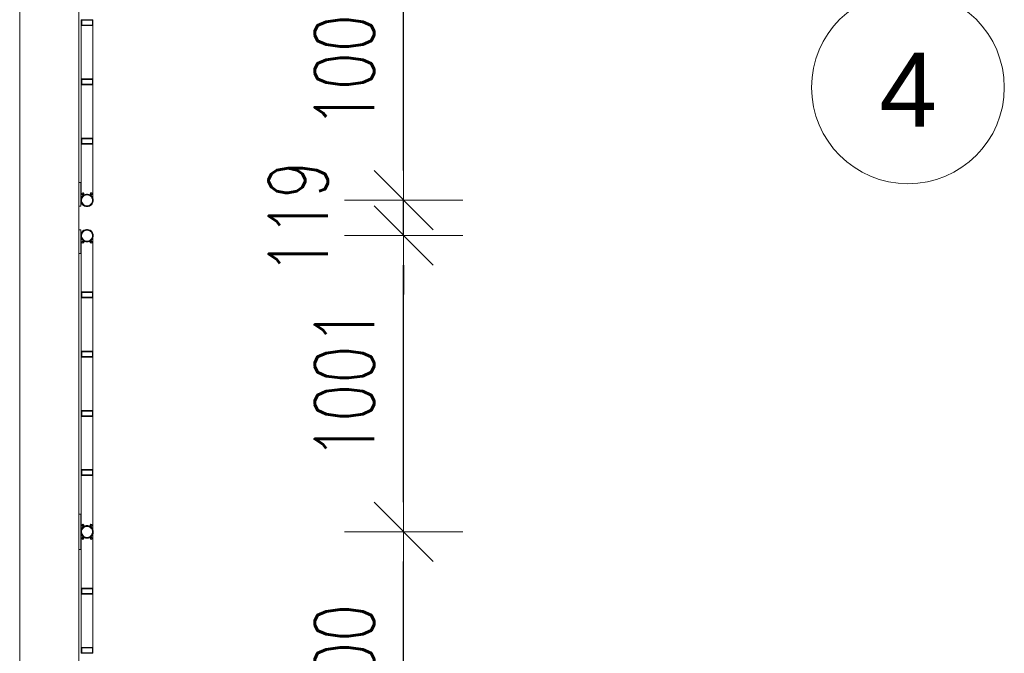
# Model space of a CAD drawing. Header units: millimetres. Extents: x 6807 to 7919, y 15387 to 15883.
# Tile 93 of 120: x 7654 to 7688, y 15683 to 15704. Entities that reach past the tile are written whole.
import ezdxf

# ---------------------------------------------------------------- set-up
doc = ezdxf.new("R2010")
doc.units = ezdxf.units.MM
doc.header["$LTSCALE"] = 10
doc.layers.get('Defpoints').update_dxf_attribs({"color": 1})
for name, color, linetype, lineweight in [('PS_DIM', 4, 'Continuous', 13), ('PS_Object', 30, 'Continuous', 13), ('PS_SOLID', 7, 'Continuous', 30)]:
    doc.layers.add(name, color=color, linetype=linetype, lineweight=lineweight)
doc.styles.add('ARIAL', font='arial.ttf')
doc.styles.add('simplex', font='simplex.shx', dxfattribs={"width": 0.75})
doc.dimstyles.new('1_100_PRZ', dxfattribs={"dimtxt": 2, "dimasz": 1, "dimexe": 2, "dimexo": 5, "dimgap": 1, "dimtad": 1, "dimdec": 0, "dimlfac": 100, "dimtxsty": 'simplex', "dimblk": 'dimznak', "dimcen": 2, "dimse1": 1, "dimse2": 1, "dimclrd": 256, "dimclrt": 7, "dimadec": 1, "dimazin": 0, "dimtfac": 1, "dimtdec": 0, "dimtix": 1, "dimtmove": 2, "dimatfit": 3, "dimldrblk": 'dim-grot', "dimfxl": 1, "dimarcsym": 0})

# ---------------------------------------------------------------- blocks, each defined once
blk = doc.blocks.new('dim-grot')
blk.add_hatch(color=256).paths.add_polyline_path([(0, 0), (-2, 0.5), (-2, -0.5)])
blk.add_lwpolyline([(0, 0), (-2, 0.5), (-2, -0.5), (0, 0)])
blk = doc.blocks.new('dimznak')
at = {"color": 0}
for points in [[(0, 2), (0, -2)], [(-2, 0), (2, 0)]]:
    blk.add_lwpolyline(points, dxfattribs=at)
at = {"color": 2}
blk.add_lwpolyline([(1, 1), (-1, -1)], dxfattribs=at)
blk = doc.blocks.new('*D382')
at = {"layer": 'Defpoints', "color": 0, "transparency": 16777216}
for p in [(7656.72, 15698.134, -0.807), (7667.38, 15698.134), (7656.508, 15696.946, -0.807)]:
    blk.add_point(p, dxfattribs=at)
at = {"layer": 'PS_DIM', "lineweight": -2, "transparency": 16777216}
for p, q in [((7667.38, 15699.134), (7667.38, 15700.134)), ((7667.38, 15696.946), (7667.38, 15698.134)), ((7667.38, 15695.946), (7667.38, 15694.946))]:
    blk.add_line(p, q, dxfattribs=at)
for p, rotation in [((7667.38, 15698.134), 270), ((7667.38, 15696.946), 90)]:
    blk.add_blockref('dimznak', p, dxfattribs=dict(at, rotation=rotation))
at = {"layer": 'PS_DIM', "color": 7, "transparency": 16777216, "insert": (7663.82, 15697.542), "char_height": 2, "attachment_point": 5, "rotation": 90, "style": 'simplex'}
blk.add_mtext('119', dxfattribs=at)

msp = doc.modelspace()

# ---------------------------------------------------------------- linework, layer by layer
at = {"layer": 'PS_Object', "color": 2}
msp.add_circle((7684.401, 15701.942, -0.807), 3.252, dxfattribs=at)
at = {"layer": 'PS_SOLID', "color": 253, "linetype": 'Continuous', "lineweight": 5}
for p, q in [((7654.422, 15727.447, -0.807), (7654.422, 15575.947, -0.807)), ((7656.422, 15575.947, -0.807), (7656.422, 15727.447, -0.807))]:
    msp.add_line(p, q, dxfattribs=at)
at = {"layer": 'PS_SOLID', "color": 133, "linetype": 'Continuous', "lineweight": 13}
for p, q in [((7656.874, 15704.229, -0.807), (7656.494, 15704.229, -0.807)), ((7656.494, 15704.229, -0.807), (7656.494, 15704.029, -0.807)), ((7656.494, 15704.029, -0.807), (7656.548, 15704.029, -0.807)), ((7656.494, 15704.029, -0.807), (7656.494, 15702.229, -0.807)), ((7656.514, 15704.049, -0.807), (7656.514, 15704.209, -0.807)), ((7656.514, 15704.209, -0.807), (7656.548, 15704.209, -0.807)), ((7656.874, 15704.049, -0.807), (7656.514, 15704.049, -0.807)), ((7656.548, 15704.209, -0.807), (7656.828, 15704.209, -0.807)), ((7656.548, 15704.029, -0.807), (7656.828, 15704.029, -0.807)), ((7656.828, 15704.209, -0.807), (7656.874, 15704.209, -0.807)), ((7656.828, 15704.029, -0.807), (7656.894, 15704.029, -0.807)), ((7656.894, 15704.229, -0.807), (7656.874, 15704.229, -0.807)), ((7656.874, 15704.209, -0.807), (7656.874, 15704.049, -0.807)), ((7656.894, 15704.029, -0.807), (7656.894, 15704.229, -0.807)), ((7656.894, 15702.229, -0.807), (7656.894, 15704.029, -0.807)), ((7656.874, 15702.229, -0.807), (7656.494, 15702.229, -0.807)), ((7656.494, 15702.229, -0.807), (7656.494, 15702.029, -0.807)), ((7656.494, 15702.029, -0.807), (7656.548, 15702.029, -0.807)), ((7656.494, 15702.029, -0.807), (7656.494, 15700.229, -0.807)), ((7656.514, 15702.049, -0.807), (7656.514, 15702.209, -0.807)), ((7656.514, 15702.209, -0.807), (7656.548, 15702.209, -0.807)), ((7656.874, 15702.049, -0.807), (7656.514, 15702.049, -0.807)), ((7656.548, 15702.209, -0.807), (7656.828, 15702.209, -0.807)), ((7656.548, 15702.029, -0.807), (7656.828, 15702.029, -0.807)), ((7656.828, 15702.209, -0.807), (7656.874, 15702.209, -0.807)), ((7656.828, 15702.029, -0.807), (7656.894, 15702.029, -0.807)), ((7656.894, 15702.229, -0.807), (7656.874, 15702.229, -0.807)), ((7656.874, 15702.209, -0.807), (7656.874, 15702.049, -0.807)), ((7656.894, 15702.029, -0.807), (7656.894, 15702.229, -0.807)), ((7656.894, 15700.229, -0.807), (7656.894, 15702.029, -0.807)), ((7656.874, 15700.229, -0.807), (7656.494, 15700.229, -0.807)), ((7656.494, 15700.229, -0.807), (7656.494, 15700.029, -0.807)), ((7656.494, 15700.029, -0.807), (7656.548, 15700.029, -0.807)), ((7656.494, 15700.029, -0.807), (7656.494, 15698.196, -0.807)), ((7656.514, 15700.049, -0.807), (7656.514, 15700.209, -0.807)), ((7656.514, 15700.209, -0.807), (7656.548, 15700.209, -0.807)), ((7656.874, 15700.049, -0.807), (7656.514, 15700.049, -0.807)), ((7656.548, 15700.209, -0.807), (7656.828, 15700.209, -0.807)), ((7656.548, 15700.029, -0.807), (7656.828, 15700.029, -0.807)), ((7656.828, 15700.209, -0.807), (7656.874, 15700.209, -0.807)), ((7656.828, 15700.029, -0.807), (7656.894, 15700.029, -0.807)), ((7656.894, 15700.229, -0.807), (7656.874, 15700.229, -0.807)), ((7656.874, 15700.209, -0.807), (7656.874, 15700.049, -0.807)), ((7656.894, 15700.029, -0.807), (7656.894, 15700.229, -0.807)), ((7656.894, 15698.196, -0.807), (7656.894, 15700.029, -0.807)), ((7656.482, 15698.729, -0.807), (7656.422, 15698.729, -0.807)), ((7656.422, 15698.729, -0.807), (7656.422, 15697.929, -0.807)), ((7656.482, 15698.517, -0.807), (7656.482, 15698.729, -0.807)), ((7656.422, 15698.589, -0.807), (7656.422, 15698.589, -0.807)), ((7656.422, 15698.469, -0.807), (7656.422, 15698.469, -0.807)), ((7656.494, 15698.633, -0.807), (7656.482, 15698.633, -0.807)), ((7656.482, 15698.581, -0.807), (7656.494, 15698.581, -0.807)), ((7656.482, 15698.141, -0.807), (7656.482, 15698.517, -0.807)), ((7656.494, 15698.477, -0.807), (7656.482, 15698.477, -0.807)), ((7656.482, 15698.425, -0.807), (7656.494, 15698.425, -0.807)), ((7656.524, 15698.354, -0.807), (7656.531, 15698.374, -0.807)), ((7656.524, 15698.354, -0.807), (7656.531, 15698.372, -0.807)), ((7656.531, 15698.363, -0.807), (7656.526, 15698.349, -0.807)), ((7656.531, 15698.374, -0.807), (7656.548, 15698.384, -0.807)), ((7656.531, 15698.372, -0.807), (7656.548, 15698.383, -0.807)), ((7656.548, 15698.373, -0.807), (7656.531, 15698.363, -0.807)), ((7656.531, 15698.362, -0.807), (7656.548, 15698.372, -0.807)), ((7656.548, 15698.384, -0.807), (7656.569, 15698.38, -0.807)), ((7656.548, 15698.383, -0.807), (7656.569, 15698.379, -0.807)), ((7656.569, 15698.37, -0.807), (7656.548, 15698.373, -0.807)), ((7656.548, 15698.372, -0.807), (7656.569, 15698.368, -0.807)), ((7656.569, 15698.38, -0.807), (7656.582, 15698.365, -0.807)), ((7656.569, 15698.379, -0.807), (7656.582, 15698.363, -0.807)), ((7656.582, 15698.354, -0.807), (7656.569, 15698.37, -0.807)), ((7656.569, 15698.368, -0.807), (7656.582, 15698.353, -0.807)), ((7656.582, 15698.365, -0.807), (7656.582, 15698.344, -0.807)), ((7656.804, 15698.354, -0.807), (7656.811, 15698.374, -0.807)), ((7656.804, 15698.354, -0.807), (7656.811, 15698.372, -0.807)), ((7656.811, 15698.363, -0.807), (7656.806, 15698.349, -0.807)), ((7656.811, 15698.374, -0.807), (7656.828, 15698.384, -0.807)), ((7656.811, 15698.372, -0.807), (7656.828, 15698.383, -0.807)), ((7656.828, 15698.373, -0.807), (7656.811, 15698.363, -0.807)), ((7656.811, 15698.362, -0.807), (7656.828, 15698.372, -0.807)), ((7656.828, 15698.384, -0.807), (7656.849, 15698.38, -0.807)), ((7656.828, 15698.383, -0.807), (7656.849, 15698.379, -0.807)), ((7656.849, 15698.37, -0.807), (7656.828, 15698.373, -0.807)), ((7656.828, 15698.372, -0.807), (7656.849, 15698.368, -0.807)), ((7656.849, 15698.38, -0.807), (7656.862, 15698.365, -0.807)), ((7656.849, 15698.379, -0.807), (7656.862, 15698.363, -0.807)), ((7656.862, 15698.354, -0.807), (7656.849, 15698.37, -0.807)), ((7656.849, 15698.368, -0.807), (7656.862, 15698.353, -0.807)), ((7656.862, 15698.365, -0.807), (7656.862, 15698.344, -0.807)), ((7656.488, 15698.182, -0.807), (7656.482, 15698.14, -0.807)), ((7656.482, 15698.14, -0.807), (7656.484, 15698.097, -0.807)), ((7656.482, 15697.929, -0.807), (7656.482, 15698.134, -0.807)), ((7656.484, 15698.097, -0.807), (7656.495, 15698.055, -0.807)), ((7656.503, 15698.222, -0.807), (7656.488, 15698.182, -0.807)), ((7656.494, 15698.196, -0.807), (7656.494, 15698.196, -0.807)), ((7656.494, 15698.196, -0.807), (7656.494, 15698.196, -0.807)), ((7656.495, 15698.055, -0.807), (7656.514, 15698.017, -0.807)), ((7656.526, 15698.259, -0.807), (7656.503, 15698.222, -0.807)), ((7656.508, 15698.138, -0.807), (7656.514, 15698.175, -0.807)), ((7656.51, 15698.101, -0.807), (7656.508, 15698.138, -0.807)), ((7656.519, 15698.064, -0.807), (7656.51, 15698.101, -0.807)), ((7656.514, 15698.175, -0.807), (7656.527, 15698.211, -0.807)), ((7656.536, 15698.03, -0.807), (7656.519, 15698.064, -0.807)), ((7656.531, 15698.335, -0.807), (7656.524, 15698.354, -0.807)), ((7656.526, 15698.348, -0.807), (7656.531, 15698.362, -0.807)), ((7656.555, 15698.29, -0.807), (7656.526, 15698.259, -0.807)), ((7656.527, 15698.211, -0.807), (7656.547, 15698.243, -0.807)), ((7656.548, 15698.325, -0.807), (7656.531, 15698.335, -0.807)), ((7656.559, 15698.001, -0.807), (7656.536, 15698.03, -0.807)), ((7656.547, 15698.243, -0.807), (7656.572, 15698.27, -0.807)), ((7656.569, 15698.328, -0.807), (7656.548, 15698.325, -0.807)), ((7656.591, 15698.314, -0.807), (7656.555, 15698.29, -0.807)), ((7656.582, 15698.344, -0.807), (7656.569, 15698.328, -0.807)), ((7656.572, 15698.27, -0.807), (7656.603, 15698.291, -0.807)), ((7656.63, 15698.331, -0.807), (7656.591, 15698.314, -0.807)), ((7656.603, 15698.291, -0.807), (7656.638, 15698.306, -0.807)), ((7656.672, 15698.34, -0.807), (7656.63, 15698.331, -0.807)), ((7656.638, 15698.306, -0.807), (7656.675, 15698.314, -0.807)), ((7656.712, 15698.34, -0.807), (7656.672, 15698.34, -0.807)), ((7656.675, 15698.314, -0.807), (7656.712, 15698.314, -0.807)), ((7656.715, 15698.34, -0.807), (7656.712, 15698.34, -0.807)), ((7656.712, 15698.314, -0.807), (7656.749, 15698.306, -0.807)), ((7656.757, 15698.331, -0.807), (7656.715, 15698.34, -0.807)), ((7656.749, 15698.306, -0.807), (7656.784, 15698.291, -0.807)), ((7656.796, 15698.314, -0.807), (7656.757, 15698.331, -0.807)), ((7656.784, 15698.291, -0.807), (7656.815, 15698.27, -0.807)), ((7656.832, 15698.29, -0.807), (7656.796, 15698.314, -0.807)), ((7656.811, 15698.335, -0.807), (7656.804, 15698.354, -0.807)), ((7656.806, 15698.348, -0.807), (7656.811, 15698.362, -0.807)), ((7656.828, 15698.325, -0.807), (7656.811, 15698.335, -0.807)), ((7656.815, 15698.27, -0.807), (7656.841, 15698.243, -0.807)), ((7656.849, 15698.328, -0.807), (7656.828, 15698.325, -0.807)), ((7656.851, 15698.03, -0.807), (7656.828, 15698.001, -0.807)), ((7656.861, 15698.259, -0.807), (7656.832, 15698.29, -0.807)), ((7656.841, 15698.243, -0.807), (7656.861, 15698.211, -0.807)), ((7656.862, 15698.344, -0.807), (7656.849, 15698.328, -0.807)), ((7656.868, 15698.064, -0.807), (7656.851, 15698.03, -0.807)), ((7656.884, 15698.222, -0.807), (7656.861, 15698.259, -0.807)), ((7656.861, 15698.211, -0.807), (7656.874, 15698.175, -0.807)), ((7656.877, 15698.101, -0.807), (7656.868, 15698.064, -0.807)), ((7656.873, 15698.017, -0.807), (7656.892, 15698.055, -0.807)), ((7656.874, 15698.175, -0.807), (7656.879, 15698.138, -0.807)), ((7656.879, 15698.138, -0.807), (7656.877, 15698.101, -0.807)), ((7656.899, 15698.182, -0.807), (7656.884, 15698.222, -0.807)), ((7656.892, 15698.055, -0.807), (7656.903, 15698.097, -0.807)), ((7656.894, 15698.196, -0.807), (7656.894, 15698.196, -0.807)), ((7656.894, 15698.196, -0.807), (7656.894, 15698.196, -0.807)), ((7656.905, 15698.14, -0.807), (7656.899, 15698.182, -0.807)), ((7656.903, 15698.097, -0.807), (7656.905, 15698.14, -0.807)), ((7656.422, 15697.929, -0.807), (7656.482, 15697.929, -0.807)), ((7656.514, 15698.017, -0.807), (7656.54, 15697.983, -0.807)), ((7656.54, 15697.983, -0.807), (7656.572, 15697.955, -0.807)), ((7656.587, 15697.976, -0.807), (7656.559, 15698.001, -0.807)), ((7656.572, 15697.955, -0.807), (7656.61, 15697.934, -0.807)), ((7656.62, 15697.958, -0.807), (7656.587, 15697.976, -0.807)), ((7656.61, 15697.934, -0.807), (7656.651, 15697.921, -0.807)), ((7656.656, 15697.947, -0.807), (7656.62, 15697.958, -0.807)), ((7656.651, 15697.921, -0.807), (7656.694, 15697.917, -0.807)), ((7656.694, 15697.943, -0.807), (7656.656, 15697.947, -0.807)), ((7656.731, 15697.947, -0.807), (7656.694, 15697.943, -0.807)), ((7656.694, 15697.917, -0.807), (7656.736, 15697.921, -0.807)), ((7656.767, 15697.958, -0.807), (7656.731, 15697.947, -0.807)), ((7656.736, 15697.921, -0.807), (7656.777, 15697.934, -0.807)), ((7656.8, 15697.976, -0.807), (7656.767, 15697.958, -0.807)), ((7656.777, 15697.934, -0.807), (7656.815, 15697.955, -0.807)), ((7656.828, 15698.001, -0.807), (7656.8, 15697.976, -0.807)), ((7656.815, 15697.955, -0.807), (7656.847, 15697.983, -0.807)), ((7656.847, 15697.983, -0.807), (7656.873, 15698.017, -0.807)), ((7656.482, 15697.137, -0.807), (7656.422, 15697.137, -0.807)), ((7656.422, 15697.137, -0.807), (7656.422, 15696.337, -0.807)), ((7656.482, 15696.949, -0.807), (7656.482, 15697.137, -0.807)), ((7656.526, 15697.067, -0.807), (7656.503, 15697.03, -0.807)), ((7656.555, 15697.098, -0.807), (7656.526, 15697.067, -0.807)), ((7656.527, 15697.019, -0.807), (7656.547, 15697.051, -0.807)), ((7656.547, 15697.051, -0.807), (7656.572, 15697.078, -0.807)), ((7656.591, 15697.122, -0.807), (7656.555, 15697.098, -0.807)), ((7656.572, 15697.078, -0.807), (7656.603, 15697.099, -0.807)), ((7656.63, 15697.139, -0.807), (7656.591, 15697.122, -0.807)), ((7656.603, 15697.099, -0.807), (7656.638, 15697.114, -0.807)), ((7656.672, 15697.148, -0.807), (7656.63, 15697.139, -0.807)), ((7656.638, 15697.114, -0.807), (7656.675, 15697.122, -0.807)), ((7656.712, 15697.148, -0.807), (7656.672, 15697.148, -0.807)), ((7656.675, 15697.122, -0.807), (7656.712, 15697.122, -0.807)), ((7656.715, 15697.148, -0.807), (7656.712, 15697.148, -0.807)), ((7656.712, 15697.122, -0.807), (7656.749, 15697.114, -0.807)), ((7656.757, 15697.139, -0.807), (7656.715, 15697.148, -0.807)), ((7656.749, 15697.114, -0.807), (7656.784, 15697.099, -0.807)), ((7656.796, 15697.122, -0.807), (7656.757, 15697.139, -0.807)), ((7656.784, 15697.099, -0.807), (7656.815, 15697.078, -0.807)), ((7656.832, 15697.098, -0.807), (7656.796, 15697.122, -0.807)), ((7656.815, 15697.078, -0.807), (7656.841, 15697.051, -0.807)), ((7656.861, 15697.067, -0.807), (7656.832, 15697.098, -0.807)), ((7656.841, 15697.051, -0.807), (7656.861, 15697.019, -0.807)), ((7656.884, 15697.03, -0.807), (7656.861, 15697.067, -0.807)), ((7656.488, 15696.99, -0.807), (7656.482, 15696.948, -0.807)), ((7656.482, 15696.948, -0.807), (7656.484, 15696.905, -0.807)), ((7656.482, 15696.525, -0.807), (7656.482, 15696.942, -0.807)), ((7656.484, 15696.905, -0.807), (7656.495, 15696.863, -0.807)), ((7656.503, 15697.03, -0.807), (7656.488, 15696.99, -0.807)), ((7656.494, 15696.868, -0.807), (7656.494, 15695.037, -0.807)), ((7656.495, 15696.863, -0.807), (7656.514, 15696.825, -0.807)), ((7656.508, 15696.946, -0.807), (7656.514, 15696.983, -0.807)), ((7656.51, 15696.909, -0.807), (7656.508, 15696.946, -0.807)), ((7656.519, 15696.872, -0.807), (7656.51, 15696.909, -0.807)), ((7656.514, 15696.983, -0.807), (7656.527, 15697.019, -0.807)), ((7656.514, 15696.825, -0.807), (7656.54, 15696.791, -0.807)), ((7656.536, 15696.838, -0.807), (7656.519, 15696.872, -0.807)), ((7656.524, 15696.723, -0.807), (7656.531, 15696.742, -0.807)), ((7656.524, 15696.723, -0.807), (7656.531, 15696.741, -0.807)), ((7656.531, 15696.704, -0.807), (7656.524, 15696.723, -0.807)), ((7656.531, 15696.732, -0.807), (7656.526, 15696.718, -0.807)), ((7656.526, 15696.717, -0.807), (7656.531, 15696.731, -0.807)), ((7656.531, 15696.742, -0.807), (7656.548, 15696.753, -0.807)), ((7656.531, 15696.741, -0.807), (7656.548, 15696.751, -0.807)), ((7656.548, 15696.742, -0.807), (7656.531, 15696.732, -0.807)), ((7656.531, 15696.731, -0.807), (7656.548, 15696.741, -0.807)), ((7656.548, 15696.694, -0.807), (7656.531, 15696.704, -0.807)), ((7656.559, 15696.809, -0.807), (7656.536, 15696.838, -0.807)), ((7656.54, 15696.791, -0.807), (7656.572, 15696.763, -0.807)), ((7656.548, 15696.753, -0.807), (7656.569, 15696.749, -0.807)), ((7656.548, 15696.751, -0.807), (7656.569, 15696.748, -0.807)), ((7656.569, 15696.738, -0.807), (7656.548, 15696.742, -0.807)), ((7656.548, 15696.741, -0.807), (7656.569, 15696.737, -0.807)), ((7656.587, 15696.784, -0.807), (7656.559, 15696.809, -0.807)), ((7656.569, 15696.749, -0.807), (7656.582, 15696.733, -0.807)), ((7656.569, 15696.748, -0.807), (7656.582, 15696.732, -0.807)), ((7656.582, 15696.723, -0.807), (7656.569, 15696.738, -0.807)), ((7656.569, 15696.737, -0.807), (7656.582, 15696.722, -0.807)), ((7656.582, 15696.713, -0.807), (7656.569, 15696.697, -0.807)), ((7656.572, 15696.763, -0.807), (7656.61, 15696.742, -0.807)), ((7656.582, 15696.733, -0.807), (7656.582, 15696.713, -0.807)), ((7656.62, 15696.766, -0.807), (7656.587, 15696.784, -0.807)), ((7656.61, 15696.742, -0.807), (7656.651, 15696.729, -0.807)), ((7656.656, 15696.755, -0.807), (7656.62, 15696.766, -0.807)), ((7656.651, 15696.729, -0.807), (7656.694, 15696.725, -0.807)), ((7656.694, 15696.751, -0.807), (7656.656, 15696.755, -0.807)), ((7656.731, 15696.755, -0.807), (7656.694, 15696.751, -0.807)), ((7656.694, 15696.725, -0.807), (7656.736, 15696.729, -0.807)), ((7656.767, 15696.766, -0.807), (7656.731, 15696.755, -0.807)), ((7656.736, 15696.729, -0.807), (7656.777, 15696.742, -0.807)), ((7656.8, 15696.784, -0.807), (7656.767, 15696.766, -0.807)), ((7656.777, 15696.742, -0.807), (7656.815, 15696.763, -0.807)), ((7656.828, 15696.809, -0.807), (7656.8, 15696.784, -0.807)), ((7656.804, 15696.723, -0.807), (7656.811, 15696.742, -0.807)), ((7656.804, 15696.723, -0.807), (7656.811, 15696.741, -0.807)), ((7656.811, 15696.704, -0.807), (7656.804, 15696.723, -0.807)), ((7656.811, 15696.732, -0.807), (7656.806, 15696.718, -0.807)), ((7656.806, 15696.717, -0.807), (7656.811, 15696.731, -0.807)), ((7656.811, 15696.742, -0.807), (7656.828, 15696.753, -0.807)), ((7656.811, 15696.741, -0.807), (7656.828, 15696.751, -0.807)), ((7656.828, 15696.742, -0.807), (7656.811, 15696.732, -0.807)), ((7656.811, 15696.731, -0.807), (7656.828, 15696.741, -0.807)), ((7656.828, 15696.694, -0.807), (7656.811, 15696.704, -0.807)), ((7656.815, 15696.763, -0.807), (7656.847, 15696.791, -0.807)), ((7656.851, 15696.838, -0.807), (7656.828, 15696.809, -0.807)), ((7656.828, 15696.753, -0.807), (7656.849, 15696.749, -0.807)), ((7656.828, 15696.751, -0.807), (7656.849, 15696.748, -0.807)), ((7656.849, 15696.738, -0.807), (7656.828, 15696.742, -0.807)), ((7656.828, 15696.741, -0.807), (7656.849, 15696.737, -0.807)), ((7656.847, 15696.791, -0.807), (7656.873, 15696.825, -0.807)), ((7656.849, 15696.749, -0.807), (7656.862, 15696.733, -0.807)), ((7656.849, 15696.748, -0.807), (7656.862, 15696.732, -0.807)), ((7656.862, 15696.723, -0.807), (7656.849, 15696.738, -0.807)), ((7656.849, 15696.737, -0.807), (7656.862, 15696.722, -0.807)), ((7656.862, 15696.713, -0.807), (7656.849, 15696.697, -0.807)), ((7656.868, 15696.872, -0.807), (7656.851, 15696.838, -0.807)), ((7656.861, 15697.019, -0.807), (7656.874, 15696.983, -0.807)), ((7656.862, 15696.733, -0.807), (7656.862, 15696.713, -0.807)), ((7656.877, 15696.909, -0.807), (7656.868, 15696.872, -0.807)), ((7656.873, 15696.825, -0.807), (7656.892, 15696.863, -0.807)), ((7656.874, 15696.983, -0.807), (7656.879, 15696.946, -0.807)), ((7656.879, 15696.946, -0.807), (7656.877, 15696.909, -0.807)), ((7656.899, 15696.99, -0.807), (7656.884, 15697.03, -0.807)), ((7656.892, 15696.863, -0.807), (7656.903, 15696.905, -0.807)), ((7656.894, 15695.037, -0.807), (7656.894, 15696.868, -0.807)), ((7656.905, 15696.948, -0.807), (7656.899, 15696.99, -0.807)), ((7656.903, 15696.905, -0.807), (7656.905, 15696.948, -0.807)), ((7656.422, 15696.597, -0.807), (7656.422, 15696.597, -0.807)), ((7656.422, 15696.477, -0.807), (7656.422, 15696.477, -0.807)), ((7656.494, 15696.641, -0.807), (7656.482, 15696.641, -0.807)), ((7656.482, 15696.589, -0.807), (7656.494, 15696.589, -0.807)), ((7656.482, 15696.337, -0.807), (7656.482, 15696.525, -0.807)), ((7656.494, 15696.485, -0.807), (7656.482, 15696.485, -0.807)), ((7656.482, 15696.433, -0.807), (7656.494, 15696.433, -0.807)), ((7656.569, 15696.697, -0.807), (7656.548, 15696.694, -0.807)), ((7656.849, 15696.697, -0.807), (7656.828, 15696.694, -0.807)), ((7656.422, 15696.337, -0.807), (7656.482, 15696.337, -0.807)), ((7656.874, 15695.037, -0.807), (7656.494, 15695.037, -0.807)), ((7656.494, 15695.037, -0.807), (7656.494, 15694.837, -0.807)), ((7656.494, 15694.837, -0.807), (7656.494, 15693.037, -0.807)), ((7656.494, 15694.837, -0.807), (7656.548, 15694.837, -0.807)), ((7656.514, 15694.857, -0.807), (7656.514, 15695.017, -0.807)), ((7656.514, 15695.017, -0.807), (7656.548, 15695.017, -0.807)), ((7656.874, 15694.857, -0.807), (7656.514, 15694.857, -0.807)), ((7656.548, 15695.017, -0.807), (7656.828, 15695.017, -0.807)), ((7656.548, 15694.837, -0.807), (7656.828, 15694.837, -0.807)), ((7656.828, 15695.017, -0.807), (7656.874, 15695.017, -0.807)), ((7656.828, 15694.837, -0.807), (7656.894, 15694.837, -0.807)), ((7656.894, 15695.037, -0.807), (7656.874, 15695.037, -0.807)), ((7656.874, 15695.017, -0.807), (7656.874, 15694.857, -0.807)), ((7656.894, 15694.837, -0.807), (7656.894, 15695.037, -0.807)), ((7656.894, 15693.037, -0.807), (7656.894, 15694.837, -0.807)), ((7656.874, 15693.037, -0.807), (7656.494, 15693.037, -0.807)), ((7656.494, 15693.037, -0.807), (7656.494, 15692.837, -0.807)), ((7656.494, 15692.837, -0.807), (7656.494, 15691.037, -0.807)), ((7656.494, 15692.837, -0.807), (7656.548, 15692.837, -0.807)), ((7656.514, 15692.857, -0.807), (7656.514, 15693.017, -0.807)), ((7656.514, 15693.017, -0.807), (7656.548, 15693.017, -0.807)), ((7656.874, 15692.857, -0.807), (7656.514, 15692.857, -0.807)), ((7656.548, 15693.017, -0.807), (7656.828, 15693.017, -0.807)), ((7656.548, 15692.837, -0.807), (7656.828, 15692.837, -0.807)), ((7656.828, 15693.017, -0.807), (7656.874, 15693.017, -0.807)), ((7656.828, 15692.837, -0.807), (7656.894, 15692.837, -0.807)), ((7656.894, 15693.037, -0.807), (7656.874, 15693.037, -0.807)), ((7656.874, 15693.017, -0.807), (7656.874, 15692.857, -0.807)), ((7656.894, 15692.837, -0.807), (7656.894, 15693.037, -0.807)), ((7656.894, 15691.037, -0.807), (7656.894, 15692.837, -0.807)), ((7656.874, 15691.037, -0.807), (7656.494, 15691.037, -0.807)), ((7656.494, 15691.037, -0.807), (7656.494, 15690.837, -0.807)), ((7656.494, 15690.837, -0.807), (7656.494, 15689.037, -0.807)), ((7656.494, 15690.837, -0.807), (7656.548, 15690.837, -0.807)), ((7656.514, 15690.857, -0.807), (7656.514, 15691.017, -0.807)), ((7656.514, 15691.017, -0.807), (7656.548, 15691.017, -0.807)), ((7656.874, 15690.857, -0.807), (7656.514, 15690.857, -0.807)), ((7656.548, 15691.017, -0.807), (7656.828, 15691.017, -0.807)), ((7656.548, 15690.837, -0.807), (7656.828, 15690.837, -0.807)), ((7656.828, 15691.017, -0.807), (7656.874, 15691.017, -0.807)), ((7656.828, 15690.837, -0.807), (7656.894, 15690.837, -0.807)), ((7656.894, 15691.037, -0.807), (7656.874, 15691.037, -0.807)), ((7656.874, 15691.017, -0.807), (7656.874, 15690.857, -0.807)), ((7656.894, 15690.837, -0.807), (7656.894, 15691.037, -0.807)), ((7656.894, 15689.037, -0.807), (7656.894, 15690.837, -0.807)), ((7656.874, 15689.037, -0.807), (7656.494, 15689.037, -0.807)), ((7656.494, 15689.037, -0.807), (7656.494, 15688.837, -0.807)), ((7656.494, 15688.837, -0.807), (7656.494, 15687.006, -0.807)), ((7656.494, 15688.837, -0.807), (7656.548, 15688.837, -0.807)), ((7656.514, 15688.857, -0.807), (7656.514, 15689.017, -0.807)), ((7656.514, 15689.017, -0.807), (7656.548, 15689.017, -0.807)), ((7656.874, 15688.857, -0.807), (7656.514, 15688.857, -0.807)), ((7656.548, 15689.017, -0.807), (7656.828, 15689.017, -0.807)), ((7656.548, 15688.837, -0.807), (7656.828, 15688.837, -0.807)), ((7656.828, 15689.017, -0.807), (7656.874, 15689.017, -0.807)), ((7656.828, 15688.837, -0.807), (7656.894, 15688.837, -0.807)), ((7656.894, 15689.037, -0.807), (7656.874, 15689.037, -0.807)), ((7656.874, 15689.017, -0.807), (7656.874, 15688.857, -0.807)), ((7656.894, 15688.837, -0.807), (7656.894, 15689.037, -0.807)), ((7656.894, 15687.006, -0.807), (7656.894, 15688.837, -0.807)), ((7656.482, 15687.537, -0.807), (7656.422, 15687.537, -0.807)), ((7656.422, 15687.537, -0.807), (7656.422, 15686.337, -0.807)), ((7656.422, 15687.397, -0.807), (7656.422, 15687.397, -0.807)), ((7656.482, 15687.325, -0.807), (7656.482, 15687.537, -0.807)), ((7656.494, 15687.441, -0.807), (7656.482, 15687.441, -0.807)), ((7656.422, 15687.277, -0.807), (7656.422, 15687.277, -0.807)), ((7656.482, 15687.389, -0.807), (7656.494, 15687.389, -0.807)), ((7656.482, 15686.932, -0.807), (7656.482, 15687.325, -0.807)), ((7656.494, 15687.285, -0.807), (7656.482, 15687.285, -0.807)), ((7656.482, 15687.233, -0.807), (7656.494, 15687.233, -0.807)), ((7656.54, 15687.083, -0.807), (7656.514, 15687.049, -0.807)), ((7656.52, 15687.057, -0.807), (7656.526, 15687.067, -0.807)), ((7656.524, 15687.162, -0.807), (7656.531, 15687.182, -0.807)), ((7656.524, 15687.162, -0.807), (7656.531, 15687.18, -0.807)), ((7656.531, 15687.143, -0.807), (7656.524, 15687.162, -0.807)), ((7656.531, 15687.171, -0.807), (7656.526, 15687.157, -0.807)), ((7656.526, 15687.156, -0.807), (7656.531, 15687.17, -0.807)), ((7656.526, 15687.067, -0.807), (7656.533, 15687.074, -0.807)), ((7656.531, 15687.182, -0.807), (7656.548, 15687.192, -0.807)), ((7656.531, 15687.18, -0.807), (7656.548, 15687.191, -0.807)), ((7656.548, 15687.181, -0.807), (7656.531, 15687.171, -0.807)), ((7656.531, 15687.17, -0.807), (7656.548, 15687.18, -0.807)), ((7656.548, 15687.133, -0.807), (7656.531, 15687.143, -0.807)), ((7656.536, 15687.035, -0.807), (7656.559, 15687.065, -0.807)), ((7656.572, 15687.111, -0.807), (7656.54, 15687.083, -0.807)), ((7656.548, 15687.192, -0.807), (7656.569, 15687.188, -0.807)), ((7656.548, 15687.191, -0.807), (7656.569, 15687.187, -0.807)), ((7656.569, 15687.178, -0.807), (7656.548, 15687.181, -0.807)), ((7656.548, 15687.18, -0.807), (7656.569, 15687.176, -0.807)), ((7656.569, 15687.136, -0.807), (7656.548, 15687.133, -0.807)), ((7656.548, 15687.09, -0.807), (7656.555, 15687.098, -0.807)), ((7656.555, 15687.098, -0.807), (7656.564, 15687.104, -0.807)), ((7656.559, 15687.065, -0.807), (7656.587, 15687.09, -0.807)), ((7656.569, 15687.188, -0.807), (7656.582, 15687.173, -0.807)), ((7656.569, 15687.187, -0.807), (7656.582, 15687.171, -0.807)), ((7656.582, 15687.162, -0.807), (7656.569, 15687.178, -0.807)), ((7656.569, 15687.176, -0.807), (7656.582, 15687.161, -0.807)), ((7656.582, 15687.152, -0.807), (7656.569, 15687.136, -0.807)), ((7656.61, 15687.132, -0.807), (7656.572, 15687.111, -0.807)), ((7656.582, 15687.173, -0.807), (7656.582, 15687.152, -0.807)), ((7656.582, 15687.116, -0.807), (7656.591, 15687.122, -0.807)), ((7656.587, 15687.09, -0.807), (7656.62, 15687.108, -0.807)), ((7656.591, 15687.122, -0.807), (7656.601, 15687.126, -0.807)), ((7656.651, 15687.144, -0.807), (7656.61, 15687.132, -0.807)), ((7656.62, 15687.135, -0.807), (7656.63, 15687.139, -0.807)), ((7656.62, 15687.108, -0.807), (7656.656, 15687.119, -0.807)), ((7656.63, 15687.139, -0.807), (7656.641, 15687.141, -0.807)), ((7656.694, 15687.149, -0.807), (7656.651, 15687.144, -0.807)), ((7656.656, 15687.119, -0.807), (7656.694, 15687.123, -0.807)), ((7656.662, 15687.146, -0.807), (7656.672, 15687.148, -0.807)), ((7656.672, 15687.148, -0.807), (7656.683, 15687.148, -0.807)), ((7656.736, 15687.144, -0.807), (7656.694, 15687.149, -0.807)), ((7656.694, 15687.123, -0.807), (7656.731, 15687.119, -0.807)), ((7656.704, 15687.148, -0.807), (7656.715, 15687.148, -0.807)), ((7656.715, 15687.148, -0.807), (7656.726, 15687.146, -0.807)), ((7656.731, 15687.119, -0.807), (7656.767, 15687.108, -0.807)), ((7656.777, 15687.132, -0.807), (7656.736, 15687.144, -0.807)), ((7656.747, 15687.141, -0.807), (7656.757, 15687.139, -0.807)), ((7656.757, 15687.139, -0.807), (7656.767, 15687.135, -0.807)), ((7656.767, 15687.108, -0.807), (7656.8, 15687.09, -0.807)), ((7656.815, 15687.111, -0.807), (7656.777, 15687.132, -0.807)), ((7656.787, 15687.126, -0.807), (7656.796, 15687.122, -0.807)), ((7656.796, 15687.122, -0.807), (7656.805, 15687.116, -0.807)), ((7656.8, 15687.09, -0.807), (7656.828, 15687.065, -0.807)), ((7656.804, 15687.162, -0.807), (7656.811, 15687.182, -0.807)), ((7656.804, 15687.162, -0.807), (7656.811, 15687.18, -0.807)), ((7656.811, 15687.143, -0.807), (7656.804, 15687.162, -0.807)), ((7656.811, 15687.171, -0.807), (7656.806, 15687.157, -0.807)), ((7656.806, 15687.156, -0.807), (7656.811, 15687.17, -0.807)), ((7656.811, 15687.182, -0.807), (7656.828, 15687.192, -0.807)), ((7656.811, 15687.18, -0.807), (7656.828, 15687.191, -0.807)), ((7656.828, 15687.181, -0.807), (7656.811, 15687.171, -0.807)), ((7656.811, 15687.17, -0.807), (7656.828, 15687.18, -0.807)), ((7656.828, 15687.133, -0.807), (7656.811, 15687.143, -0.807)), ((7656.847, 15687.083, -0.807), (7656.815, 15687.111, -0.807)), ((7656.823, 15687.104, -0.807), (7656.832, 15687.098, -0.807)), ((7656.828, 15687.192, -0.807), (7656.849, 15687.188, -0.807)), ((7656.828, 15687.191, -0.807), (7656.849, 15687.187, -0.807)), ((7656.849, 15687.178, -0.807), (7656.828, 15687.181, -0.807)), ((7656.828, 15687.18, -0.807), (7656.849, 15687.176, -0.807)), ((7656.849, 15687.136, -0.807), (7656.828, 15687.133, -0.807)), ((7656.828, 15687.065, -0.807), (7656.851, 15687.035, -0.807)), ((7656.832, 15687.098, -0.807), (7656.839, 15687.09, -0.807)), ((7656.873, 15687.049, -0.807), (7656.847, 15687.083, -0.807)), ((7656.849, 15687.188, -0.807), (7656.862, 15687.173, -0.807)), ((7656.849, 15687.187, -0.807), (7656.862, 15687.171, -0.807)), ((7656.862, 15687.162, -0.807), (7656.849, 15687.178, -0.807)), ((7656.849, 15687.176, -0.807), (7656.862, 15687.161, -0.807)), ((7656.862, 15687.152, -0.807), (7656.849, 15687.136, -0.807)), ((7656.854, 15687.074, -0.807), (7656.861, 15687.067, -0.807)), ((7656.861, 15687.067, -0.807), (7656.867, 15687.057, -0.807)), ((7656.862, 15687.173, -0.807), (7656.862, 15687.152, -0.807)), ((7656.484, 15686.969, -0.807), (7656.482, 15686.926, -0.807)), ((7656.482, 15686.926, -0.807), (7656.488, 15686.884, -0.807)), ((7656.482, 15686.525, -0.807), (7656.482, 15686.924, -0.807)), ((7656.495, 15687.01, -0.807), (7656.484, 15686.969, -0.807)), ((7656.488, 15686.884, -0.807), (7656.503, 15686.843, -0.807)), ((7656.495, 15686.863, -0.807), (7656.494, 15686.868, -0.807)), ((7656.494, 15686.868, -0.807), (7656.494, 15685.037, -0.807)), ((7656.514, 15687.049, -0.807), (7656.495, 15687.01, -0.807)), ((7656.5, 15686.854, -0.807), (7656.495, 15686.863, -0.807)), ((7656.5, 15687.02, -0.807), (7656.503, 15687.03, -0.807)), ((7656.503, 15687.03, -0.807), (7656.509, 15687.039, -0.807)), ((7656.503, 15686.843, -0.807), (7656.526, 15686.807, -0.807)), ((7656.508, 15686.927, -0.807), (7656.51, 15686.965, -0.807)), ((7656.514, 15686.89, -0.807), (7656.508, 15686.927, -0.807)), ((7656.514, 15686.825, -0.807), (7656.509, 15686.834, -0.807)), ((7656.51, 15686.965, -0.807), (7656.519, 15687.001, -0.807)), ((7656.527, 15686.855, -0.807), (7656.514, 15686.89, -0.807)), ((7656.52, 15686.816, -0.807), (7656.514, 15686.825, -0.807)), ((7656.519, 15687.001, -0.807), (7656.536, 15687.035, -0.807)), ((7656.524, 15686.723, -0.807), (7656.531, 15686.742, -0.807)), ((7656.524, 15686.723, -0.807), (7656.531, 15686.741, -0.807)), ((7656.526, 15686.807, -0.807), (7656.555, 15686.776, -0.807)), ((7656.531, 15686.732, -0.807), (7656.526, 15686.718, -0.807)), ((7656.547, 15686.823, -0.807), (7656.527, 15686.855, -0.807)), ((7656.531, 15686.742, -0.807), (7656.548, 15686.753, -0.807)), ((7656.531, 15686.741, -0.807), (7656.548, 15686.751, -0.807)), ((7656.548, 15686.742, -0.807), (7656.531, 15686.732, -0.807)), ((7656.531, 15686.731, -0.807), (7656.548, 15686.741, -0.807)), ((7656.54, 15686.791, -0.807), (7656.533, 15686.799, -0.807)), ((7656.548, 15686.784, -0.807), (7656.54, 15686.791, -0.807)), ((7656.572, 15686.796, -0.807), (7656.547, 15686.823, -0.807)), ((7656.548, 15686.753, -0.807), (7656.569, 15686.749, -0.807)), ((7656.548, 15686.751, -0.807), (7656.569, 15686.748, -0.807)), ((7656.569, 15686.738, -0.807), (7656.548, 15686.742, -0.807)), ((7656.548, 15686.741, -0.807), (7656.569, 15686.737, -0.807)), ((7656.555, 15686.776, -0.807), (7656.591, 15686.751, -0.807)), ((7656.572, 15686.763, -0.807), (7656.564, 15686.77, -0.807)), ((7656.569, 15686.749, -0.807), (7656.582, 15686.733, -0.807)), ((7656.569, 15686.748, -0.807), (7656.582, 15686.732, -0.807)), ((7656.582, 15686.723, -0.807), (7656.569, 15686.738, -0.807)), ((7656.569, 15686.737, -0.807), (7656.582, 15686.722, -0.807)), ((7656.603, 15686.774, -0.807), (7656.572, 15686.796, -0.807)), ((7656.582, 15686.758, -0.807), (7656.572, 15686.763, -0.807)), ((7656.582, 15686.733, -0.807), (7656.582, 15686.713, -0.807)), ((7656.591, 15686.751, -0.807), (7656.63, 15686.735, -0.807)), ((7656.61, 15686.742, -0.807), (7656.601, 15686.747, -0.807)), ((7656.638, 15686.759, -0.807), (7656.603, 15686.774, -0.807)), ((7656.62, 15686.739, -0.807), (7656.61, 15686.742, -0.807)), ((7656.63, 15686.735, -0.807), (7656.672, 15686.726, -0.807)), ((7656.675, 15686.752, -0.807), (7656.638, 15686.759, -0.807)), ((7656.651, 15686.729, -0.807), (7656.641, 15686.732, -0.807)), ((7656.712, 15686.752, -0.807), (7656.675, 15686.752, -0.807)), ((7656.749, 15686.759, -0.807), (7656.712, 15686.752, -0.807)), ((7656.715, 15686.726, -0.807), (7656.757, 15686.735, -0.807)), ((7656.747, 15686.732, -0.807), (7656.736, 15686.729, -0.807)), ((7656.784, 15686.774, -0.807), (7656.749, 15686.759, -0.807)), ((7656.757, 15686.735, -0.807), (7656.796, 15686.751, -0.807)), ((7656.777, 15686.742, -0.807), (7656.767, 15686.739, -0.807)), ((7656.787, 15686.747, -0.807), (7656.777, 15686.742, -0.807)), ((7656.815, 15686.796, -0.807), (7656.784, 15686.774, -0.807)), ((7656.796, 15686.751, -0.807), (7656.832, 15686.776, -0.807)), ((7656.804, 15686.723, -0.807), (7656.811, 15686.742, -0.807)), ((7656.804, 15686.723, -0.807), (7656.811, 15686.741, -0.807)), ((7656.815, 15686.763, -0.807), (7656.805, 15686.758, -0.807)), ((7656.811, 15686.732, -0.807), (7656.806, 15686.718, -0.807)), ((7656.811, 15686.742, -0.807), (7656.828, 15686.753, -0.807)), ((7656.811, 15686.741, -0.807), (7656.828, 15686.751, -0.807)), ((7656.828, 15686.742, -0.807), (7656.811, 15686.732, -0.807)), ((7656.811, 15686.731, -0.807), (7656.828, 15686.741, -0.807)), ((7656.841, 15686.823, -0.807), (7656.815, 15686.796, -0.807)), ((7656.823, 15686.77, -0.807), (7656.815, 15686.763, -0.807)), ((7656.828, 15686.753, -0.807), (7656.849, 15686.749, -0.807)), ((7656.828, 15686.751, -0.807), (7656.849, 15686.748, -0.807)), ((7656.849, 15686.738, -0.807), (7656.828, 15686.742, -0.807)), ((7656.828, 15686.741, -0.807), (7656.849, 15686.737, -0.807)), ((7656.832, 15686.776, -0.807), (7656.861, 15686.807, -0.807)), ((7656.847, 15686.791, -0.807), (7656.839, 15686.784, -0.807)), ((7656.861, 15686.855, -0.807), (7656.841, 15686.823, -0.807)), ((7656.854, 15686.799, -0.807), (7656.847, 15686.791, -0.807)), ((7656.849, 15686.749, -0.807), (7656.862, 15686.733, -0.807)), ((7656.849, 15686.748, -0.807), (7656.862, 15686.732, -0.807)), ((7656.862, 15686.723, -0.807), (7656.849, 15686.738, -0.807)), ((7656.849, 15686.737, -0.807), (7656.862, 15686.722, -0.807)), ((7656.851, 15687.035, -0.807), (7656.868, 15687.001, -0.807)), ((7656.874, 15686.89, -0.807), (7656.861, 15686.855, -0.807)), ((7656.861, 15686.807, -0.807), (7656.884, 15686.843, -0.807)), ((7656.862, 15686.733, -0.807), (7656.862, 15686.713, -0.807)), ((7656.873, 15686.825, -0.807), (7656.867, 15686.816, -0.807)), ((7656.868, 15687.001, -0.807), (7656.877, 15686.965, -0.807)), ((7656.892, 15687.01, -0.807), (7656.873, 15687.049, -0.807)), ((7656.878, 15686.834, -0.807), (7656.873, 15686.825, -0.807)), ((7656.879, 15686.927, -0.807), (7656.874, 15686.89, -0.807)), ((7656.877, 15686.965, -0.807), (7656.879, 15686.927, -0.807)), ((7656.878, 15687.039, -0.807), (7656.884, 15687.03, -0.807)), ((7656.884, 15687.03, -0.807), (7656.888, 15687.02, -0.807)), ((7656.884, 15686.843, -0.807), (7656.899, 15686.884, -0.807)), ((7656.892, 15686.863, -0.807), (7656.888, 15686.854, -0.807)), ((7656.903, 15686.969, -0.807), (7656.892, 15687.01, -0.807)), ((7656.894, 15686.868, -0.807), (7656.892, 15686.863, -0.807)), ((7656.894, 15685.037, -0.807), (7656.894, 15686.868, -0.807)), ((7656.899, 15686.884, -0.807), (7656.905, 15686.926, -0.807)), ((7656.905, 15686.926, -0.807), (7656.903, 15686.969, -0.807)), ((7656.422, 15686.597, -0.807), (7656.422, 15686.597, -0.807)), ((7656.422, 15686.477, -0.807), (7656.422, 15686.477, -0.807)), ((7656.494, 15686.641, -0.807), (7656.482, 15686.641, -0.807)), ((7656.482, 15686.589, -0.807), (7656.494, 15686.589, -0.807)), ((7656.482, 15686.337, -0.807), (7656.482, 15686.525, -0.807)), ((7656.494, 15686.485, -0.807), (7656.482, 15686.485, -0.807)), ((7656.482, 15686.433, -0.807), (7656.494, 15686.433, -0.807)), ((7656.531, 15686.704, -0.807), (7656.524, 15686.723, -0.807)), ((7656.526, 15686.717, -0.807), (7656.531, 15686.731, -0.807)), ((7656.548, 15686.694, -0.807), (7656.531, 15686.704, -0.807)), ((7656.569, 15686.697, -0.807), (7656.548, 15686.694, -0.807)), ((7656.582, 15686.713, -0.807), (7656.569, 15686.697, -0.807)), ((7656.662, 15686.728, -0.807), (7656.651, 15686.729, -0.807)), ((7656.672, 15686.726, -0.807), (7656.715, 15686.726, -0.807)), ((7656.694, 15686.725, -0.807), (7656.683, 15686.726, -0.807)), ((7656.704, 15686.726, -0.807), (7656.694, 15686.725, -0.807)), ((7656.736, 15686.729, -0.807), (7656.726, 15686.728, -0.807)), ((7656.811, 15686.704, -0.807), (7656.804, 15686.723, -0.807)), ((7656.806, 15686.717, -0.807), (7656.811, 15686.731, -0.807)), ((7656.828, 15686.694, -0.807), (7656.811, 15686.704, -0.807)), ((7656.849, 15686.697, -0.807), (7656.828, 15686.694, -0.807)), ((7656.862, 15686.713, -0.807), (7656.849, 15686.697, -0.807)), ((7656.422, 15686.337, -0.807), (7656.482, 15686.337, -0.807)), ((7656.874, 15685.037, -0.807), (7656.494, 15685.037, -0.807)), ((7656.494, 15685.037, -0.807), (7656.494, 15684.837, -0.807)), ((7656.494, 15684.837, -0.807), (7656.494, 15683.037, -0.807)), ((7656.494, 15684.837, -0.807), (7656.548, 15684.837, -0.807)), ((7656.514, 15684.857, -0.807), (7656.514, 15685.017, -0.807)), ((7656.514, 15685.017, -0.807), (7656.548, 15685.017, -0.807)), ((7656.874, 15684.857, -0.807), (7656.514, 15684.857, -0.807)), ((7656.548, 15685.017, -0.807), (7656.828, 15685.017, -0.807)), ((7656.548, 15684.837, -0.807), (7656.828, 15684.837, -0.807)), ((7656.828, 15685.017, -0.807), (7656.874, 15685.017, -0.807)), ((7656.828, 15684.837, -0.807), (7656.894, 15684.837, -0.807)), ((7656.894, 15685.037, -0.807), (7656.874, 15685.037, -0.807)), ((7656.874, 15685.017, -0.807), (7656.874, 15684.857, -0.807)), ((7656.894, 15684.837, -0.807), (7656.894, 15685.037, -0.807)), ((7656.894, 15683.037, -0.807), (7656.894, 15684.837, -0.807)), ((7656.874, 15683.037, -0.807), (7656.494, 15683.037, -0.807)), ((7656.494, 15683.037, -0.807), (7656.494, 15682.837, -0.807)), ((7656.494, 15682.837, -0.807), (7656.548, 15682.837, -0.807)), ((7656.514, 15682.857, -0.807), (7656.514, 15683.017, -0.807)), ((7656.514, 15683.017, -0.807), (7656.548, 15683.017, -0.807)), ((7656.874, 15682.857, -0.807), (7656.514, 15682.857, -0.807)), ((7656.548, 15683.017, -0.807), (7656.828, 15683.017, -0.807)), ((7656.548, 15682.837, -0.807), (7656.828, 15682.837, -0.807)), ((7656.828, 15683.017, -0.807), (7656.874, 15683.017, -0.807)), ((7656.828, 15682.837, -0.807), (7656.894, 15682.837, -0.807)), ((7656.894, 15683.037, -0.807), (7656.874, 15683.037, -0.807)), ((7656.874, 15683.017, -0.807), (7656.874, 15682.857, -0.807)), ((7656.894, 15682.837, -0.807), (7656.894, 15683.037, -0.807))]:
    msp.add_line(p, q, dxfattribs=at)
for centre in [(7656.554, 15698.353, -0.807), (7656.554, 15698.343, -0.807), (7656.834, 15698.353, -0.807), (7656.834, 15698.343, -0.807), (7656.554, 15696.722, -0.807), (7656.554, 15696.711, -0.807), (7656.834, 15696.722, -0.807), (7656.834, 15696.711, -0.807), (7656.554, 15687.161, -0.807), (7656.554, 15687.151, -0.807), (7656.834, 15687.161, -0.807), (7656.834, 15687.151, -0.807), (7656.554, 15686.722, -0.807), (7656.554, 15686.711, -0.807), (7656.834, 15686.722, -0.807), (7656.834, 15686.711, -0.807)]:
    msp.add_circle(centre, 0.03, dxfattribs=at)

# ---------------------------------------------------------------- texts
at = {"layer": 'PS_Object', "color": 3, "style": 'ARIAL'}
msp.add_text('4', height=2.5, dxfattribs=at).set_placement((7683.435, 15700.612, -0.807))

# ---------------------------------------------------------------- dimensions: what is measured, and where the dimension line sits
at = {"layer": 'PS_DIM'}
for base, p1, p2 in [((7667.37981, 15708.12884), (7656.72022, 15698.13383, -0.80718), (7656.42215, 15708.12884, -0.80718)), ((7667.38, 15696.946), (7656.422, 15686.937, -0.807), (7656.508, 15696.946, -0.807)), ((7667.38, 15686.937), (7656.422, 15676.937, -0.807), (7656.422, 15686.937, -0.807))]:
    msp.add_linear_dim(base=base, p1=p1, p2=p2, angle=90, dimstyle='1_100_PRZ', dxfattribs=at).render()
dim = msp.add_linear_dim(base=(7667.38, 15698.134), p1=(7656.508, 15696.946, -0.807), p2=(7656.72, 15698.134, -0.807), angle=90, dimstyle='1_100_PRZ', dxfattribs=at)
dim.commit()
dim.dimension.update_dxf_attribs({"geometry": '*D382', "text_midpoint": (7663.82, 15697.542), "dimtype": 160})

doc.saveas('drawing.dxf')
